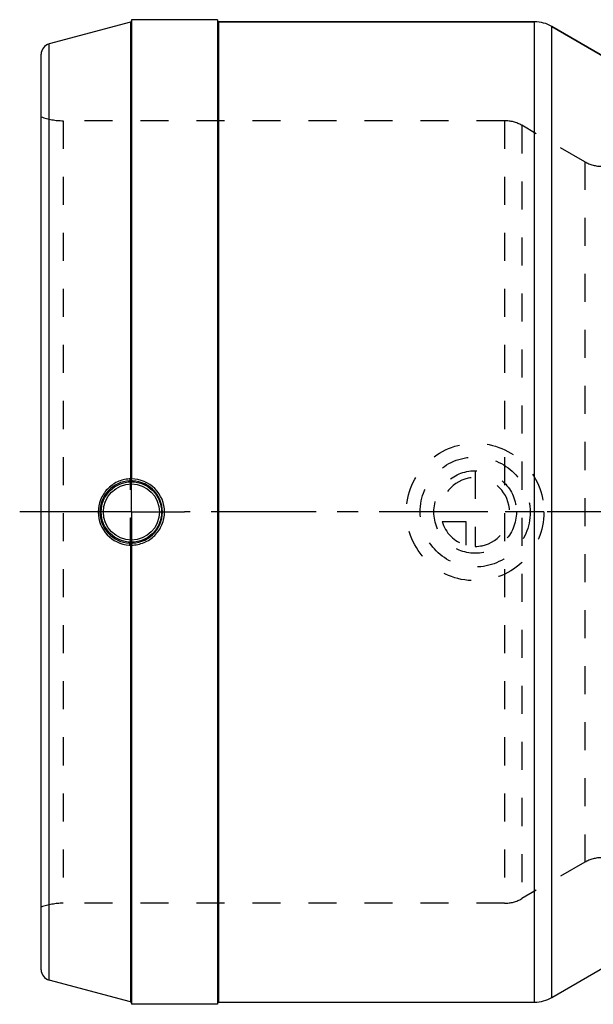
# Model space of a CAD drawing. Header units: millimetres. Extents: x 300 to 695, y 351 to 649.
# Tile 1 of 3: x 300 to 434, y 420 to 649. Entities that reach past the tile are written whole.
import ezdxf

# ---------------------------------------------------------------- set-up
doc = ezdxf.new("R2010")
doc.units = ezdxf.units.MM
doc.header["$LTSCALE"] = 65.185185
doc.linetypes.add('CENTER', pattern=[0.6, 0.375, -0.075, 0.075, -0.075])
doc.linetypes.add('HIDDEN', pattern=[0.2, 0.1, -0.1])
for name, color, linetype in [('KOERPER', 7, 'CONTINUOUS'), ('KONST.EL_MIT_GEO', 7, 'CONTINUOUS'), ('KURVEN', 7, 'CONTINUOUS')]:
    doc.layers.add(name, color=color, linetype=linetype)

msp = doc.modelspace()

# ---------------------------------------------------------------- linework, layer by layer
at = {"layer": 'KOERPER', "color": 7, "linetype": 'Continuous'}
for p, q in [((346.29, 648.97), (326.29, 648.97)), ((346.29, 648.97), (346.29, 419.97)), ((346.59, 648.47), (420.14, 648.47)), ((424.14, 647.4), (436.89, 640.04)), ((424.14, 421.54), (436.89, 428.9)), ((346.29, 419.97), (326.29, 419.97)), ((346.59, 420.47), (420.14, 420.47))]:
    msp.add_line(p, q, dxfattribs=at)
at = {"layer": 'KOERPER', "color": 2, "linetype": 'CENTER'}
for p, q in [((326.29, 534.47), (326.29, 546.83)), ((313.92, 534.47), (300.29, 534.47)), ((326.29, 534.47), (313.92, 534.47)), ((326.29, 534.47), (326.29, 522.1)), ((326.29, 534.47), (338.65, 534.47)), ((486.61, 534.47), (338.65, 534.47))]:
    msp.add_line(p, q, dxfattribs=at)
at = {"layer": 'KONST.EL_MIT_GEO', "color": 7, "linetype": 'Continuous'}
for p, q in [((326.06, 648.41), (307.14, 643.34)), ((326.06, 648.41), (326.06, 542.34)), ((326.29, 648.97), (326.29, 542.2)), ((346.59, 648.47), (346.59, 420.47)), ((420.14, 648.47), (346.59, 648.47)), ((420.14, 420.47), (420.14, 648.47)), ((424.14, 421.54), (424.14, 647.4)), ((436.89, 640.04), (424.14, 647.4)), ((307.14, 425.6), (307.14, 643.34)), ((305.29, 428.01), (305.29, 640.92)), ((325.82, 541.68), (325.82, 541.71)), ((325.82, 527.23), (325.82, 527.26)), ((326.29, 526.73), (326.29, 419.97)), ((326.06, 526.6), (326.06, 420.53)), ((326.06, 420.53), (307.14, 425.6))]:
    msp.add_line(p, q, dxfattribs=at)
at = {"layer": 'KONST.EL_MIT_GEO', "color": 8, "linetype": 'HIDDEN'}
for p, q in [((346.29, 648.77), (346.29, 420.17)), ((310.4, 625.47), (310.4, 443.47)), ((413.14, 625.47), (310.4, 625.47)), ((413.14, 625.47), (413.14, 443.47)), ((417.14, 624.4), (417.14, 444.54)), ((431.79, 615.94), (417.14, 624.4)), ((431.79, 615.94), (431.79, 453)), ((326.06, 526.6), (326.06, 542.34)), ((326.29, 526.73), (326.29, 542.2)), ((431.79, 453), (417.14, 444.54)), ((413.14, 443.47), (310.4, 443.47))]:
    msp.add_line(p, q, dxfattribs=at)
at = {"layer": 'KONST.EL_MIT_GEO', "color": 7, "linetype": 'Continuous'}
for radius in [7.02, 6.53]:
    msp.add_circle((326.29, 534.47), radius, dxfattribs=at)
at = {"layer": 'KONST.EL_MIT_GEO', "color": 8, "linetype": 'HIDDEN'}
for centre, radius, start, end in [((325.99, 648.7), 0.3, 285, 360), ((346.59, 648.77), 0.3, 180, 189.9991), ((310.4, 640.47), 15, 250.0516, 270), ((413.14, 617.47), 8, 60, 90), ((435.79, 622.87), 8, 240, 270), ((325.79, 542.21), 0.5, 309.6028, 316.7953), ((325.79, 526.73), 0.499, 43.4452, 50.6845), ((435.79, 446.07), 8, 90, 120), ((413.14, 451.47), 8, 270, 300), ((310.4, 428.47), 15, 90, 109.9484)]:
    msp.add_arc(centre, radius, start, end, dxfattribs=at)
at = {"layer": 'KONST.EL_MIT_GEO', "color": 7, "linetype": 'Continuous'}
for centre, radius, start, end in [((346.59, 648.77), 0.3, 189.9991, 270), ((420.14, 640.47), 8, 60, 90), ((307.79, 640.92), 2.5, 105, 180), ((326.19, 534.48), 7.24, 92.9005, 180.0545), ((326.32, 534.11), 8.07, 92.8985, 93.8763), ((325.79, 542.21), 0.498, 273.7076, 288.0172), ((326.28, 534.48), 7.22, 359.9373, 93.6656), ((325.78, 542.2), 0.505, 355.032, 359.9988), ((326.3, 534.46), 7.7, 0.0809, 90.092), ((326.29, 534.47), 7.72, 180.0402, 266.2244), ((326.19, 534.46), 7.24, 179.9456, 267.0996), ((326.28, 534.46), 7.22, 266.3344, 0.0627), ((326.34, 535.05), 8.3, 266.1552, 267.1033), ((325.76, 526.75), 0.511, 77.5425, 83.1779), ((325.79, 526.72), 0.505, 72.1774, 86.1799), ((325.78, 526.73), 0.505, 0.0013, 4.9681), ((307.79, 428.01), 2.5, 180, 255), ((420.14, 428.47), 8, 270, 300), ((325.99, 420.24), 0.3, 0, 75), ((346.59, 420.17), 0.3, 90, 180)]:
    msp.add_arc(centre, radius, start, end, dxfattribs=at)
for points, knots in [([(325.78, 542.16), (324.83, 542.1), (322.94, 541.62), (320.55, 539.9), (318.95, 537.4), (318.57, 535.44), (318.57, 534.47)], [0, 0, 0, 0, 0.246223, 0.495265, 0.746887, 1, 1, 1, 1]), ([(325.92, 542.18), (325.91, 542.07), (325.91, 541.92), (325.88, 541.77), (325.84, 541.71), (325.82, 541.71)], [0, 0, 0, 0, 0.656588, 0.874319, 1, 1, 1, 1]), ([(325.82, 541.68), (325.92, 541.69), (326.16, 541.79), (326.27, 542.03), (326.29, 542.16)], [0, 0, 0, 0, 0.44913, 1, 1, 1, 1]), ([(325.92, 542.18), (325.94, 542.11), (325.95, 541.99), (326.13, 541.89), (326.27, 542.02), (326.29, 542.14), (326.29, 542.21)], [0, 0, 0, 0, 0.288179, 0.497644, 0.707735, 1, 1, 1, 1]), ([(326.06, 542.34), (326.09, 542.34), (326.15, 542.34), (326.22, 542.35), (326.26, 542.35), (326.29, 542.35), (326.29, 542.36)], [0, 0, 0, 0, 0.397879, 0.716993, 0.924151, 1, 1, 1, 1]), ([(326.29, 526.78), (327.29, 526.78), (329.31, 527.18), (331.88, 528.89), (333.59, 531.44), (334, 533.47), (334, 534.47)], [0, 0, 0, 0, 0.25006, 0.50001, 0.749954, 1, 1, 1, 1]), ([(325.92, 526.76), (325.92, 526.87), (325.91, 527.01), (325.87, 527.17), (325.84, 527.22), (325.82, 527.23)], [0, 0, 0, 0, 0.656989, 0.875732, 1, 1, 1, 1]), ([(326.15, 527.08), (326.13, 527.11), (326.05, 527.18), (325.95, 527.23), (325.87, 527.25)], [0, 0, 0, 0, 0.269187, 1, 1, 1, 1]), ([(326.29, 526.73), (326.29, 526.8), (326.27, 526.92), (326.13, 527.05), (325.95, 526.95), (325.94, 526.82), (325.92, 526.76)], [0, 0, 0, 0, 0.292139, 0.502448, 0.711619, 1, 1, 1, 1]), ([(326.29, 526.78), (326.28, 526.81), (326.26, 526.92), (326.21, 527.02), (326.15, 527.08)], [0, 0, 0, 0, 0.26887, 1, 1, 1, 1]), ([(326.29, 526.58), (326.29, 526.58), (326.26, 526.58), (326.22, 526.59), (326.15, 526.59), (326.09, 526.59), (326.06, 526.6)], [0, 0, 0, 0, 0.075848, 0.283007, 0.602121, 1, 1, 1, 1])]:
    msp.add_open_spline(points, degree=3, knots=knots, dxfattribs=at)
for points in [[(325.92, 542.17), (325.99, 542.19), (326.06, 542.27), (326.06, 542.34)], [(325.92, 526.77), (325.99, 526.75), (326.06, 526.67), (326.06, 526.6)]]:
    msp.add_open_spline(points, degree=3, dxfattribs=at)
at = {"layer": 'KONST.EL_MIT_GEO', "color": 8, "linetype": 'HIDDEN'}
for points in [[(326.11, 541.82), (326.06, 541.78), (326, 541.75), (325.94, 541.73)], [(326.25, 542.03), (326.23, 541.97), (326.19, 541.91), (326.15, 541.87)], [(326.29, 542.21), (326.29, 542.15), (326.28, 542.08), (326.25, 542.03)], [(326.1, 527.11), (326.06, 527.15), (326, 527.18), (325.94, 527.2)], [(326.25, 526.91), (326.23, 526.97), (326.19, 527.03), (326.15, 527.07)], [(326.29, 526.73), (326.29, 526.79), (326.28, 526.85), (326.25, 526.91)]]:
    msp.add_open_spline(points, degree=3, dxfattribs=at)
at = {"layer": 'KURVEN', "color": 8, "linetype": 'HIDDEN'}
for p, q in [((406.29, 544.07), (406.29, 526.47)), ((422.29, 534.47), (390.29, 534.47)), ((398.6, 532.27), (404.09, 532.27)), ((404.09, 532.27), (404.09, 526.78))]:
    msp.add_line(p, q, dxfattribs=at)
for radius in [16, 12.8, 9.6]:
    msp.add_circle((406.29, 534.47), radius, dxfattribs=at)
for start, end in [(270, 180), (195.962, 254.038)]:
    msp.add_arc((406.29, 534.47), 8, start, end, dxfattribs=at)

doc.saveas('drawing.dxf')
